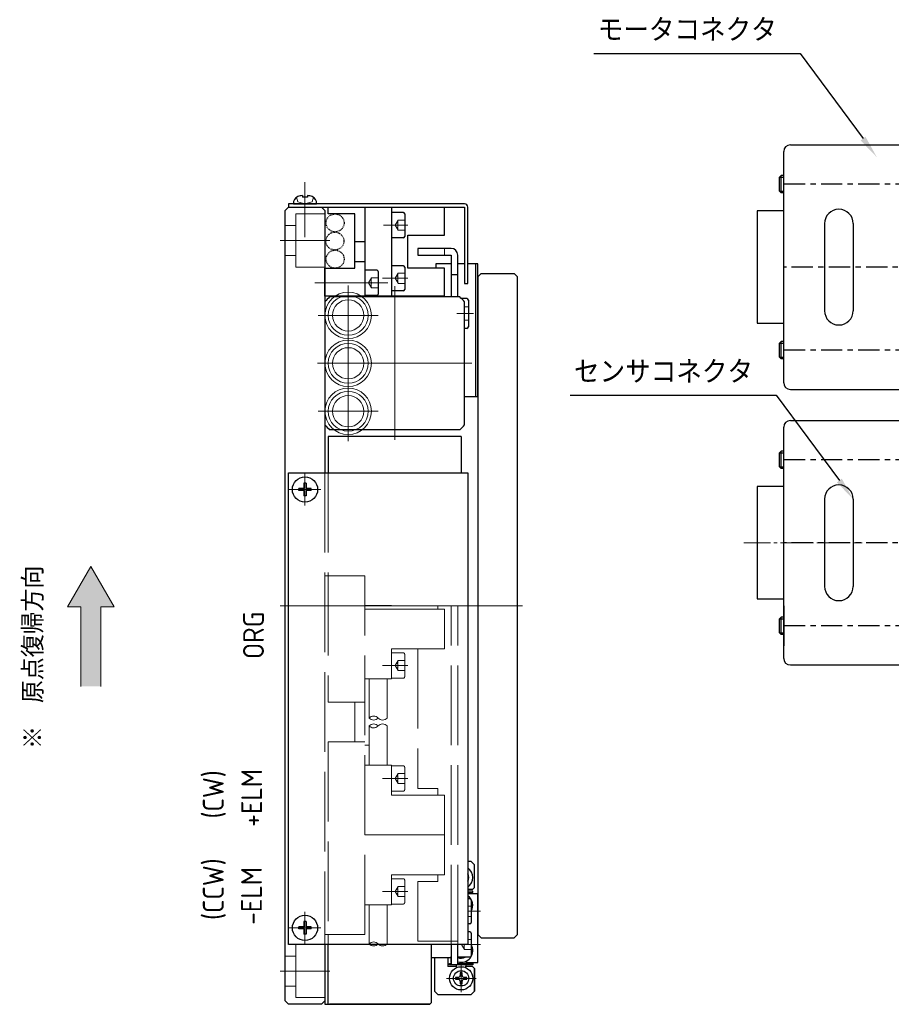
# Model space of a CAD drawing. Header units: millimetres. Extents: x 8675 to 9213, y 1906 to 2282.
# Tile 1 of 8: x 8696 to 8827, y 2006 to 2154. Entities that reach past the tile are written whole.
import ezdxf

# ---------------------------------------------------------------- set-up
doc = ezdxf.new("R2010")
doc.units = ezdxf.units.MM
doc.header["$LTSCALE"] = 0.8
for name, pattern in [('ACANSTGB', [0.354331, 0.15748, -0.03937, 0.03937, -0.03937, 0.03937, -0.03937]), ('CENTER', [7, 4, -1, 1, -1]), ('GEN3', [6.25, 5, -1.25]), ('GEN7', [13.75, 10, -1.25, 1.25, -1.25]), ('GEN7A', [6.875, 5, -0.625, 0.625, -0.625])]:
    doc.linetypes.add(name, pattern=pattern)
doc.layers.get('0').update_dxf_attribs({"lineweight": 30})
for name, color, linetype, lineweight in [('3', 6, 'GEN3', 15), ('5', 3, 'Continuous', 15), ('6', 2, 'Continuous', 15), ('7', 4, 'GEN7', 15), ('7A', 4, 'GEN7A', 15), ('AM_5', 3, 'Continuous', 25)]:
    doc.layers.add(name, color=color, linetype=linetype, lineweight=lineweight)
doc.layers.add('CENTER', color=1, linetype='CENTER')
doc.styles.add('ACISOTS', font='isocp.shx', dxfattribs={"height": 1, "bigfont": 'extfont.shx'})
doc.styles.get("Standard").update_dxf_attribs({"font": 'ISOCP.SHX', "bigfont": 'EXTFONT.SHX'})

# ---------------------------------------------------------------- blocks, each defined once
blk = doc.blocks.new('15063001')
at = {"color": 7, "linetype": 'Continuous'}
for p, q in [((9978.05, 2895.41), (10001.05, 2895.41)), ((9977.05, 2859.61), (9977.05, 2894.41)), ((10003.05, 2886.76), (10003.05, 2893.41)), ((10003.75, 2892.08), (10003.05, 2892.08)), ((10003.75, 2892.08), (10004.18, 2891.77)), ((10003.75, 2886.93), (10003.75, 2892.08)), ((9976.65, 2890.81), (9976.4, 2890.57)), ((9976.4, 2888.44), (9976.4, 2890.57)), ((9976.65, 2888.21), (9976.65, 2890.81)), ((9977.05, 2890.81), (9976.65, 2890.81)), ((10004.18, 2891.77), (10004.18, 2887.24)), ((10004.18, 2891.69), (10005.04, 2891.69)), ((10006.04, 2888.32), (10006.04, 2890.69)), ((9976.65, 2888.21), (9976.4, 2888.44)), ((9977.05, 2888.21), (9976.65, 2888.21)), ((10003.75, 2886.93), (10003.05, 2886.93)), ((10013.05, 2886.76), (10003.05, 2886.76)), ((10003.75, 2886.93), (10004.18, 2887.24)), ((10004.18, 2887.32), (10005.04, 2887.32)), ((10011.26, 2885.17), (10011.64, 2885.17)), ((10011.26, 2883.35), (10011.26, 2885.17)), ((10012.03, 2869.21), (10012.03, 2884.81)), ((10012.89, 2869.29), (10012.89, 2884.73)), ((10015.05, 2869.26), (10015.05, 2884.76)), ((9983.2, 2883.57), (9983.2, 2870.45)), ((9987.51, 2883.57), (9987.51, 2870.45)), ((10006.9, 2884.23), (10007.16, 2884.23)), ((10006.9, 2883.91), (10006.9, 2884.23)), ((10007.24, 2883.35), (10006.9, 2883.91)), ((10007.24, 2883.35), (10006.9, 2882.79)), ((10007.16, 2884.23), (10007.8, 2883.82)), ((10008.44, 2884.23), (10007.8, 2883.82)), ((10008.36, 2883.35), (10008.71, 2883.91)), ((10008.36, 2883.35), (10008.71, 2882.79)), ((10008.71, 2884.23), (10008.44, 2884.23)), ((10008.71, 2883.91), (10008.71, 2884.23)), ((10013.64, 2870.85), (10013.64, 2883.17)), ((10006.9, 2882.79), (10006.9, 2882.47)), ((10006.9, 2882.47), (10007.16, 2882.47)), ((10007.16, 2882.47), (10007.8, 2882.88)), ((10008.44, 2882.47), (10007.8, 2882.88)), ((10008.71, 2882.47), (10008.44, 2882.47)), ((10008.71, 2882.79), (10008.71, 2882.47)), ((10010.92, 2872.18), (10010.92, 2881.84)), ((10011.15, 2872.62), (10011.15, 2881.94)), ((10009.96, 2873.38), (10009.96, 2880.65)), ((10010.02, 2873.33), (10010.02, 2880.69)), ((10007.8, 2879.89), (10007.8, 2877.01)), ((10008.3, 2874.1), (10008.3, 2879.93)), ((10009.05, 2873.9), (10009.05, 2880.12)), ((10009.11, 2873.88), (10009.11, 2880.15)), ((10007.8, 2874.14), (10007.8, 2877.01)), ((10006.9, 2871.55), (10007.16, 2871.55)), ((10006.9, 2871.24), (10006.9, 2871.55)), ((10007.16, 2871.55), (10007.8, 2871.14)), ((10008.44, 2871.55), (10007.8, 2871.14)), ((10008.71, 2871.55), (10008.44, 2871.55)), ((10008.71, 2871.24), (10008.71, 2871.55)), ((10007.24, 2870.68), (10006.9, 2871.24)), ((10007.24, 2870.68), (10006.9, 2870.11)), ((10006.9, 2870.11), (10006.9, 2869.8)), ((10006.9, 2869.8), (10007.16, 2869.8)), ((10007.16, 2869.8), (10007.8, 2870.21)), ((10008.44, 2869.8), (10007.8, 2870.21)), ((10008.36, 2870.68), (10008.71, 2871.24)), ((10008.36, 2870.68), (10008.71, 2870.11)), ((10008.71, 2869.8), (10008.44, 2869.8)), ((10008.71, 2870.11), (10008.71, 2869.8)), ((10011.26, 2870.68), (10011.26, 2868.85)), ((10011.26, 2868.85), (10011.64, 2868.85)), ((10013.05, 2867.26), (10003.05, 2867.26)), ((10003.05, 2867.26), (10003.05, 2860.61)), ((10003.75, 2867.09), (10003.05, 2867.09)), ((10003.75, 2867.09), (10004.18, 2866.78)), ((10003.75, 2867.09), (10003.75, 2861.94)), ((9976.65, 2865.82), (9976.4, 2865.58)), ((9976.4, 2863.45), (9976.4, 2865.58)), ((9977.05, 2865.82), (9976.65, 2865.82)), ((9976.65, 2863.22), (9976.65, 2865.82)), ((10004.18, 2862.25), (10004.18, 2866.78)), ((10004.18, 2866.7), (10005.04, 2866.7)), ((10006.04, 2865.7), (10006.04, 2863.33)), ((9976.65, 2863.22), (9976.4, 2863.45)), ((9977.05, 2863.22), (9976.65, 2863.22)), ((10003.75, 2861.94), (10003.05, 2861.94)), ((10003.75, 2861.94), (10004.18, 2862.25)), ((10004.18, 2862.33), (10005.04, 2862.33)), ((9978.05, 2858.61), (10001.05, 2858.61))]:
    blk.add_line(p, q, dxfattribs=at)
at = {"color": 3, "linetype": 'Continuous'}
for p, q in [((9976.4, 2890.57), (9977.05, 2890.57)), ((9976.4, 2888.44), (9977.05, 2888.44)), ((9976.4, 2865.58), (9977.05, 2865.58)), ((9976.4, 2863.45), (9977.05, 2863.45))]:
    blk.add_line(p, q, dxfattribs=at)
for p, q in [((10015.05, 2880.86), (10018.61, 2880.86)), ((10015.05, 2873.16), (10018.61, 2873.16))]:
    blk.add_line(p, q)
at = {"color": 7, "linetype": 'Continuous'}
for centre, radius in [((10007.8, 2883.35), 2.37), ((10007.8, 2883.35), 1.99), ((10007.8, 2870.68), 2.37), ((10007.8, 2870.68), 1.99)]:
    blk.add_circle(centre, radius, dxfattribs=at)
for centre, radius, start, end in [((9978.05, 2894.41), 1, 90, 180), ((10001.05, 2893.41), 2, 0, 90), ((10005.04, 2890.69), 1, 0, 90), ((10005.04, 2888.32), 1, 270, 0), ((10013.05, 2884.76), 2, 0, 90), ((9985.35, 2883.57), 2.15, 0, 180), ((10011.64, 2883.17), 2, 0, 90), ((10007.8, 2883.35), 3.46, 270, 0), ((10007.8, 2870.68), 3.46, 0, 90), ((9985.35, 2870.45), 2.15, 180, 0), ((10011.64, 2870.85), 2, 270, 0), ((10013.05, 2869.26), 2, 270, 0), ((10005.04, 2865.7), 1, 0, 90), ((10005.04, 2863.33), 1, 270, 0), ((9978.05, 2859.61), 1, 180, 270), ((10001.05, 2860.61), 2, 270, 0)]:
    blk.add_arc(centre, radius, start, end, dxfattribs=at)
at = {"layer": 'CENTER', "color": 1, "linetype": 'CENTER'}
for p, q in [((10008.27, 2889.51), (9977.05, 2889.51)), ((10007.8, 2885.72), (10007.8, 2880.98)), ((10011.13, 2883.35), (10004.24, 2883.35)), ((10015.05, 2877.01), (9977.05, 2877.01)), ((10007.8, 2868.3), (10007.8, 2873.05)), ((10011.13, 2870.68), (10004.24, 2870.68)), ((10008.27, 2864.52), (9977.05, 2864.52))]:
    blk.add_line(p, q, dxfattribs=at)
blk = doc.blocks.new('*S304')
at = {"layer": 'AM_5'}
for p, q in [((145.25, 1917.15), (176.29, 1917.15)), ((176.29, 1917.15), (185.78, 1904.32))]:
    blk.add_line(p, q, dxfattribs=at)
at = {"layer": 'AM_5', "linetype": 'Continuous'}
blk.add_trace([(185.41, 1904.04), (186.15, 1904.59), (187.86, 1901.5)], dxfattribs=at)
at = {"layer": 'AM_5', "color": 2, "insert": (172.79, 1918.9), "char_height": 3.5, "attachment_point": 9, "style": 'ACISOTS'}
blk.add_mtext('モータコネクタ', dxfattribs=at)
blk = doc.blocks.new('*S305')
at = {"layer": 'AM_5'}
for p, q in [((141.69, 1865.68), (172.72, 1865.68)), ((172.72, 1865.68), (182.21, 1852.84))]:
    blk.add_line(p, q, dxfattribs=at)
at = {"layer": 'AM_5', "linetype": 'Continuous'}
blk.add_trace([(181.84, 1852.57), (182.58, 1853.12), (184.29, 1850.03)], dxfattribs=at)
at = {"layer": 'AM_5', "color": 2, "insert": (169.22, 1867.43), "char_height": 3.5, "attachment_point": 9, "style": 'ACISOTS'}
blk.add_mtext('センサコネクタ', dxfattribs=at)

msp = doc.modelspace()

# ---------------------------------------------------------------- hatches: boundary and pattern name
at = {"layer": '6'}
msp.add_hatch(color=256, dxfattribs=at).paths.add_polyline_path([(8703.338, 2065.637), (8706.838, 2071.699), (8710.338, 2065.637), (8708.338, 2065.637), (8708.338, 2053.637), (8705.338, 2053.637), (8705.338, 2065.637)])

# ---------------------------------------------------------------- linework, layer by layer
for p, q in [((8738.675, 2127.539), (8738.675, 2127.287)), ((8739.475, 2127.287), (8738.675, 2127.287)), ((8739.475, 2127.539), (8739.475, 2127.287)), ((8736.075, 2125.286), (8736.575, 2125.786)), ((8736.575, 2126.286), (8736.575, 2125.786)), ((8763.075, 2126.286), (8736.575, 2126.286)), ((8736.575, 2125.786), (8741.575, 2125.786)), ((8736.575, 2125.786), (8763.075, 2125.786)), ((8737.325, 2126.286), (8740.825, 2126.286)), ((8741.575, 2125.786), (8742.075, 2125.286)), ((8742.575, 2125.786), (8748.075, 2125.786)), ((8742.575, 2124.786), (8742.575, 2125.786)), ((8748.075, 2125.786), (8748.075, 2112.386)), ((8748.075, 2125.786), (8748.075, 2112.386)), ((8763.075, 2125.786), (8763.075, 2114.286)), ((8763.575, 2114.286), (8763.575, 2125.786)), ((8736.075, 2006.286), (8736.075, 2125.286)), ((8742.075, 2125.286), (8742.075, 2085.786)), ((8746.575, 2124.786), (8742.575, 2124.786)), ((8746.575, 2116.586), (8746.575, 2124.786)), ((8753.875, 2124.986), (8752.075, 2124.986)), ((8754.075, 2124.786), (8754.075, 2121.386)), ((8807.117, 2125.225), (8807.117, 2108.315)), ((8811.117, 2125.225), (8807.117, 2125.225)), ((8753.875, 2121.186), (8752.075, 2121.186)), ((8761.075, 2119.586), (8756.075, 2119.586)), ((8756.075, 2119.586), (8756.075, 2118.586)), ((8756.075, 2118.586), (8761.075, 2118.586)), ((8761.075, 2118.586), (8761.075, 2112.286)), ((8762.075, 2112.286), (8762.075, 2118.586)), ((8753.875, 2116.986), (8752.075, 2116.986)), ((8754.075, 2116.786), (8754.075, 2113.386)), ((8761.075, 2117.286), (8758.775, 2117.286)), ((8758.775, 2117.286), (8758.775, 2116.586)), ((8759.575, 2117.286), (8759.075, 2117.286)), ((8763.075, 2117.286), (8762.075, 2117.286)), ((8765.075, 2117.286), (8763.575, 2117.286)), ((8764.775, 2097.286), (8764.775, 2117.286)), ((8765.075, 2097.286), (8765.075, 2117.286)), ((8742.075, 2112.386), (8742.075, 2116.586)), ((8742.075, 2116.586), (8746.575, 2116.586)), ((8742.075, 2112.386), (8742.075, 2116.586)), ((8749.875, 2116.286), (8748.075, 2116.286)), ((8750.075, 2116.086), (8750.075, 2112.686)), ((8762.075, 2115.586), (8761.075, 2115.586)), ((8763.075, 2114.286), (8763.575, 2114.286)), ((8748.075, 2112.386), (8742.075, 2112.386)), ((8749.875, 2112.486), (8748.075, 2112.486)), ((8760.075, 2112.386), (8748.075, 2112.386)), ((8753.875, 2113.186), (8752.075, 2113.186)), ((8762.37, 2112.286), (8742.78, 2112.286)), ((8763.425, 2112.036), (8762.619, 2112.036)), ((8763.075, 2093.023), (8763.075, 2111.544)), ((8807.117, 2108.315), (8811.117, 2108.315)), ((8763.425, 2107.536), (8763.075, 2107.536)), ((8763.075, 2097.286), (8765.075, 2097.286)), ((8763.075, 2097.286), (8764.775, 2097.286)), ((8762.373, 2092.284), (8742.777, 2092.284)), ((8742.575, 2091.286), (8742.575, 2085.786)), ((8762.575, 2091.286), (8742.575, 2091.286)), ((8762.575, 2091.286), (8762.575, 2085.786)), ((8736.575, 2014.786), (8736.575, 2085.786)), ((8736.575, 2085.786), (8763.575, 2085.786)), ((8763.575, 2085.786), (8763.575, 2014.786)), ((8738.92, 2084.236), (8738.92, 2083.441)), ((8739.23, 2084.236), (8738.92, 2084.236)), ((8739.23, 2084.236), (8739.23, 2083.441)), ((8738.125, 2083.131), (8738.125, 2083.441)), ((8738.92, 2083.441), (8738.125, 2083.441)), ((8738.92, 2083.131), (8738.125, 2083.131)), ((8738.92, 2083.131), (8738.92, 2082.336)), ((8740.025, 2083.441), (8739.23, 2083.441)), ((8740.025, 2083.131), (8739.23, 2083.131)), ((8739.23, 2083.131), (8739.23, 2082.336)), ((8740.025, 2083.131), (8740.025, 2083.441)), ((8807.117, 2083.727), (8807.117, 2066.817)), ((8811.117, 2083.727), (8807.117, 2083.727)), ((8739.23, 2082.336), (8738.92, 2082.336)), ((8807.117, 2066.817), (8811.117, 2066.817)), ((8811.117, 2065.777), (8811.117, 2059.777)), ((8764.075, 2027.284), (8763.575, 2027.284)), ((8764.075, 2027.284), (8764.575, 2026.784)), ((8764.575, 2023.373), (8764.575, 2026.784)), ((8764.575, 2023.373), (8764.275, 2023.073)), ((8764.275, 2023.073), (8763.575, 2023.073)), ((8764.325, 2022.83), (8763.575, 2022.83)), ((8763.575, 2022.63), (8764.325, 2022.63)), ((8763.575, 2022.486), (8765.075, 2022.486)), ((8764.325, 2022.63), (8764.325, 2022.83)), ((8765.075, 2012.082), (8765.075, 2022.486)), ((8763.875, 2021.686), (8763.575, 2021.686)), ((8764.075, 2021.486), (8764.075, 2018.086)), ((8738.125, 2017.131), (8738.125, 2017.441)), ((8738.92, 2017.441), (8738.125, 2017.441)), ((8738.92, 2018.236), (8738.92, 2017.441)), ((8739.23, 2018.236), (8738.92, 2018.236)), ((8739.23, 2018.236), (8739.23, 2017.441)), ((8740.025, 2017.441), (8739.23, 2017.441)), ((8740.025, 2017.131), (8740.025, 2017.441)), ((8763.875, 2017.886), (8763.575, 2017.886)), ((8738.92, 2017.131), (8738.125, 2017.131)), ((8738.92, 2017.131), (8738.92, 2016.336)), ((8739.23, 2016.336), (8738.92, 2016.336)), ((8740.025, 2017.131), (8739.23, 2017.131)), ((8739.23, 2017.131), (8739.23, 2016.336)), ((8763.875, 2016.686), (8763.575, 2016.686)), ((8764.075, 2016.486), (8764.075, 2013.086)), ((8763.575, 2014.786), (8736.575, 2014.786)), ((8742.075, 2014.786), (8742.075, 2006.286)), ((8742.075, 2014.786), (8742.075, 2005.786)), ((8742.575, 2005.786), (8742.575, 2014.786)), ((8758.075, 2014.786), (8758.075, 2005.986)), ((8761.075, 2014.786), (8761.075, 2011.786)), ((8761.075, 2014.782), (8761.075, 2014.772)), ((8762.075, 2011.786), (8762.075, 2014.786)), ((8761.075, 2012.786), (8758.075, 2012.786)), ((8758.575, 2012.786), (8758.575, 2007.784)), ((8760.575, 2012.786), (8760.575, 2011.496)), ((8760.825, 2011.742), (8760.825, 2011.942)), ((8760.825, 2011.942), (8761.075, 2011.942)), ((8764.325, 2011.742), (8760.825, 2011.742)), ((8761.075, 2012.082), (8761.075, 2012.969)), ((8761.075, 2011.786), (8762.075, 2011.786)), ((8763.875, 2012.886), (8762.075, 2012.886)), ((8762.075, 2011.942), (8764.325, 2011.942)), ((8763.276, 2012.267), (8763.461, 2012.082)), ((8763.461, 2012.082), (8765.075, 2012.082)), ((8764.325, 2011.942), (8764.325, 2011.742)), ((8761.803, 2011.496), (8760.575, 2011.496)), ((8761.803, 2011.496), (8760.575, 2011.496)), ((8761.803, 2011.496), (8761.963, 2011.335)), ((8762.575, 2010.546), (8762.426, 2010.546)), ((8762.426, 2010.546), (8762.426, 2010.146)), ((8762.575, 2010.546), (8762.426, 2010.546)), ((8762.426, 2010.546), (8762.426, 2010.146)), ((8762.575, 2010.546), (8762.426, 2010.546)), ((8762.426, 2010.546), (8762.426, 2010.146)), ((8762.575, 2010.546), (8762.426, 2010.546)), ((8762.426, 2010.546), (8762.426, 2010.146)), ((8762.725, 2010.546), (8762.575, 2010.546)), ((8762.725, 2010.546), (8762.575, 2010.546)), ((8762.725, 2010.546), (8762.575, 2010.546)), ((8762.725, 2010.546), (8762.575, 2010.546)), ((8762.725, 2010.144), (8762.725, 2010.546)), ((8762.725, 2010.144), (8762.725, 2010.546)), ((8762.725, 2010.144), (8762.725, 2010.546)), ((8762.725, 2010.144), (8762.725, 2010.546)), ((8763.187, 2011.335), (8763.347, 2011.496)), ((8764.275, 2011.496), (8763.347, 2011.496)), ((8764.275, 2011.496), (8763.347, 2011.496)), ((8764.575, 2011.196), (8764.275, 2011.496)), ((8764.575, 2011.196), (8764.275, 2011.496)), ((8764.575, 2007.784), (8764.575, 2011.196)), ((8764.575, 2011.196), (8764.575, 2007.784)), ((8761.725, 2009.846), (8761.725, 2009.696)), ((8762.126, 2009.846), (8761.725, 2009.846)), ((8761.725, 2009.846), (8761.725, 2009.696)), ((8762.126, 2009.846), (8761.725, 2009.846)), ((8761.725, 2009.846), (8761.725, 2009.696)), ((8762.126, 2009.846), (8761.725, 2009.846)), ((8761.725, 2009.846), (8761.725, 2009.696)), ((8762.126, 2009.846), (8761.725, 2009.846)), ((8761.725, 2009.696), (8761.725, 2009.547)), ((8761.725, 2009.696), (8761.725, 2009.547)), ((8761.725, 2009.696), (8761.725, 2009.547)), ((8761.725, 2009.696), (8761.725, 2009.547)), ((8761.725, 2009.547), (8762.125, 2009.547)), ((8761.725, 2009.547), (8762.125, 2009.547)), ((8761.725, 2009.547), (8762.125, 2009.547)), ((8761.725, 2009.547), (8762.125, 2009.547)), ((8762.425, 2009.247), (8762.425, 2008.846)), ((8762.425, 2009.247), (8762.425, 2008.846)), ((8762.425, 2009.247), (8762.425, 2008.846)), ((8762.425, 2009.247), (8762.425, 2008.846)), ((8762.425, 2008.846), (8762.575, 2008.846)), ((8762.425, 2008.846), (8762.575, 2008.846)), ((8762.425, 2008.846), (8762.575, 2008.846)), ((8762.425, 2008.846), (8762.575, 2008.846)), ((8762.575, 2008.846), (8762.723, 2008.846)), ((8762.575, 2008.846), (8762.723, 2008.846)), ((8762.575, 2008.846), (8762.723, 2008.846)), ((8762.575, 2008.846), (8762.723, 2008.846)), ((8762.723, 2008.846), (8762.723, 2009.246)), ((8762.723, 2008.846), (8762.723, 2009.246)), ((8762.723, 2008.846), (8762.723, 2009.246)), ((8762.723, 2008.846), (8762.723, 2009.246)), ((8763.023, 2009.546), (8763.425, 2009.546)), ((8763.023, 2009.546), (8763.425, 2009.546)), ((8763.023, 2009.546), (8763.425, 2009.546)), ((8763.023, 2009.546), (8763.425, 2009.546)), ((8763.425, 2009.844), (8763.025, 2009.844)), ((8763.425, 2009.844), (8763.025, 2009.844)), ((8763.425, 2009.844), (8763.025, 2009.844)), ((8763.425, 2009.844), (8763.025, 2009.844)), ((8763.425, 2009.696), (8763.425, 2009.844)), ((8763.425, 2009.696), (8763.425, 2009.844)), ((8763.425, 2009.696), (8763.425, 2009.844)), ((8763.425, 2009.696), (8763.425, 2009.844)), ((8763.425, 2009.546), (8763.425, 2009.696)), ((8763.425, 2009.546), (8763.425, 2009.696)), ((8763.425, 2009.546), (8763.425, 2009.696)), ((8763.425, 2009.546), (8763.425, 2009.696)), ((8764.575, 2007.784), (8764.575, 2009.284)), ((8759.075, 2007.284), (8758.575, 2007.784)), ((8759.075, 2007.284), (8764.075, 2007.284)), ((8764.575, 2007.784), (8764.075, 2007.284)), ((8736.575, 2005.786), (8736.075, 2006.286)), ((8741.575, 2005.786), (8736.575, 2005.786)), ((8742.075, 2006.286), (8741.575, 2005.786)), ((8742.075, 2006.286), (8742.075, 2005.786)), ((8742.075, 2005.786), (8757.875, 2005.786)), ((8757.875, 2005.786), (8742.775, 2005.786)), ((8758.075, 2005.986), (8757.875, 2005.786))]:
    msp.add_line(p, q)
at = {"color": 7}
for p, q in [((8752.075, 2125.786), (8752.075, 2112.386)), ((8760.075, 2121.586), (8760.075, 2125.786)), ((8754.575, 2121.586), (8760.075, 2121.586)), ((8754.575, 2116.586), (8754.575, 2121.586)), ((8760.075, 2116.586), (8754.575, 2116.586)), ((8760.075, 2112.386), (8760.075, 2116.586)), ((8752.075, 2065.786), (8748.075, 2065.786))]:
    msp.add_line(p, q, dxfattribs=at)
at = {"ltscale": 3}
for p, q in [((8748.075, 2120.586), (8746.575, 2120.586)), ((8748.075, 2117.586), (8746.575, 2117.586))]:
    msp.add_line(p, q, dxfattribs=at)
at = {"color": 0, "linetype": 'ByBlock'}
for p, q in [((8765.075, 2115.286), (8765.575, 2115.786)), ((8765.075, 2115.286), (8765.075, 2016.286)), ((8765.575, 2115.786), (8770.575, 2115.786)), ((8770.575, 2115.786), (8771.075, 2115.286)), ((8770.575, 2115.786), (8771.075, 2115.286)), ((8770.575, 2115.786), (8771.075, 2115.286)), ((8771.075, 2016.286), (8771.075, 2115.286)), ((8771.075, 2016.286), (8771.075, 2115.286)), ((8765.075, 2016.286), (8765.575, 2015.786)), ((8770.575, 2015.786), (8771.075, 2016.286)), ((8770.575, 2015.786), (8771.075, 2016.286)), ((8765.575, 2015.786), (8770.575, 2015.786)), ((8766.575, 2015.786), (8768.875, 2015.786))]:
    msp.add_line(p, q, dxfattribs=at)
at = {"extrusion": (-1, 4e-16, 0)}
msp.add_line((8763.675, 2111.786), (8763.675, 2107.786), dxfattribs=at)
at = {"color": 3, "linetype": 'ACANSTGB'}
for centre in [(8743.604, 2123.422), (8743.572, 2120.692), (8743.608, 2117.969)]:
    msp.add_circle(centre, 1.35, dxfattribs=at)
for centre, radius in [((8739.075, 2083.286), 1.9), ((8739.075, 2017.286), 1.9), ((8762.575, 2009.696), 1.75), ((8762.575, 2009.696), 1.15)]:
    msp.add_circle(centre, radius)
for centre, radius, start, end in [((8738.466, 2126.358), 1.143, 114.92643, 183.59519), ((8739.075, 2123.906), 3.655, 96.28279, 107.3652), ((8739.075, 2123.906), 3.655, 72.6348, 83.71721), ((8739.684, 2126.358), 1.143, 356.40481, 65.07357), ((8763.075, 2125.786), 0.5, 0.00008, 90.00008), ((8753.875, 2124.786), 0.2, 0, 90), ((8753.875, 2121.386), 0.2, 270, 0), ((8761.075, 2118.586), 1, 0, 90), ((8753.875, 2116.786), 0.2, 0, 90), ((8749.875, 2116.086), 0.2, 0, 90), ((8749.875, 2112.686), 0.2, 270, 0), ((8753.875, 2113.386), 0.2, 270, 0), ((8752.575, 2102.284), 14, 134.40068, 138.59037), ((8752.575, 2102.284), 14, 41.40963, 45.59932), ((8763.425, 2111.786), 0.25, 0, 90), ((8763.425, 2107.786), 0.25, 270, 0), ((8752.575, 2102.284), 14, 221.40963, 225.58469), ((8752.575, 2102.284), 14, 314.41531, 318.59037), ((8762.575, 2024.873), 1.75, 304.84989, 55.15011), ((8762.575, 2024.873), 1.15, 330.40812, 29.59188), ((8762.575, 2020.698), 1.75, 328.99717, 55.15011), ((8763.875, 2021.486), 0.2, 0, 90), ((8763.875, 2018.086), 0.2, 270, 0), ((8763.875, 2016.486), 0.2, 0, 90), ((8762.575, 2013.871), 1.75, 253.39839, 31.00283), ((8763.875, 2013.086), 0.2, 270, 0), ((8762.575, 2011.842), 0.794, 187.2376, 219.67154), ((8762.575, 2013.871), 1.15, 244.22844, 301.09787), ((8762.575, 2011.846), 0.794, 320.05933, 352.48929), ((8762.575, 2011.846), 0.794, 6.96466, 31.24176), ((8762.126, 2010.146), 0.3, 270, 0), ((8762.126, 2010.146), 0.3, 270, 0), ((8762.126, 2010.146), 0.3, 270, 0), ((8762.126, 2010.146), 0.3, 270, 0), ((8763.025, 2010.144), 0.3, 180, 270), ((8763.025, 2010.144), 0.3, 180, 270), ((8763.025, 2010.144), 0.3, 180, 270), ((8763.025, 2010.144), 0.3, 180, 270), ((8762.125, 2009.247), 0.3, 0, 90), ((8762.125, 2009.247), 0.3, 0, 90), ((8762.125, 2009.247), 0.3, 0, 90), ((8762.125, 2009.247), 0.3, 0, 90), ((8763.023, 2009.246), 0.3, 90, 180), ((8763.023, 2009.246), 0.3, 90, 180), ((8763.023, 2009.246), 0.3, 90, 180), ((8763.023, 2009.246), 0.3, 90, 180)]:
    msp.add_arc(centre, radius, start, end)
at = {"layer": '3', "ltscale": 3}
for p, q in [((8737.8, 2127.287), (8737.99, 2126.577)), ((8740.35, 2127.287), (8740.16, 2126.577)), ((8739.075, 2126.286), (8737.99, 2126.577)), ((8739.075, 2126.286), (8740.16, 2126.577)), ((8742.075, 2124.786), (8737.675, 2124.786)), ((8737.675, 2124.786), (8737.675, 2116.786)), ((8736.075, 2123.036), (8737.675, 2123.036)), ((8753.075, 2123.836), (8752.642, 2123.086)), ((8753.075, 2122.336), (8752.642, 2123.086)), ((8754.075, 2123.836), (8753.075, 2123.836)), ((8754.075, 2123.086), (8753.075, 2123.086)), ((8754.075, 2122.316), (8753.075, 2122.316)), ((8736.075, 2118.536), (8737.675, 2118.536)), ((8760.075, 2119.586), (8760.075, 2118.586)), ((8737.675, 2116.786), (8742.075, 2116.786)), ((8753.075, 2115.836), (8752.642, 2115.086)), ((8754.075, 2115.836), (8753.075, 2115.836)), ((8749.075, 2115.136), (8748.642, 2114.386)), ((8749.075, 2113.636), (8748.642, 2114.386)), ((8750.075, 2115.136), (8749.075, 2115.136)), ((8750.075, 2114.386), (8749.075, 2114.386)), ((8753.075, 2114.336), (8752.642, 2115.086)), ((8754.075, 2115.086), (8753.075, 2115.086)), ((8754.075, 2114.316), (8753.075, 2114.316)), ((8749.075, 2113.636), (8750.075, 2113.636)), ((8763.675, 2110.786), (8763.075, 2110.786)), ((8763.675, 2109.786), (8763.075, 2109.786)), ((8763.675, 2108.786), (8763.075, 2108.786)), ((8742.075, 2085.786), (8742.075, 2014.786)), ((8742.575, 2085.786), (8742.575, 2070.286)), ((8748.075, 2070.286), (8742.075, 2070.286)), ((8742.575, 2070.286), (8742.575, 2051.286)), ((8748.075, 2016.286), (8748.075, 2070.286)), ((8760.075, 2065.286), (8748.075, 2065.286)), ((8762.075, 2065.786), (8759.075, 2065.786)), ((8759.075, 2065.286), (8759.075, 2065.786)), ((8760.075, 2059.286), (8760.075, 2065.286)), ((8761.075, 2014.786), (8761.075, 2065.786)), ((8762.075, 2014.786), (8762.075, 2065.786)), ((8752.075, 2059.286), (8760.075, 2059.286)), ((8752.075, 2059.286), (8752.075, 2054.786)), ((8756.075, 2059.286), (8756.075, 2038.286)), ((8753.875, 2058.686), (8752.075, 2058.686)), ((8752.075, 2058.686), (8752.075, 2057.786)), ((8753.075, 2057.536), (8752.642, 2056.786)), ((8754.075, 2057.536), (8753.075, 2057.536)), ((8754.075, 2058.486), (8754.075, 2055.086)), ((8753.075, 2056.036), (8752.642, 2056.786)), ((8754.075, 2056.786), (8753.075, 2056.786)), ((8754.075, 2056.036), (8753.075, 2056.036)), ((8748.075, 2054.786), (8752.075, 2054.786)), ((8748.725, 2054.786), (8748.725, 2048.873)), ((8751.425, 2048.873), (8751.425, 2054.786)), ((8752.075, 2055.786), (8752.075, 2054.886)), ((8753.875, 2054.886), (8752.075, 2054.886)), ((8746.575, 2051.286), (8742.575, 2051.286)), ((8748.075, 2051.286), (8746.575, 2051.286)), ((8746.575, 2051.286), (8746.575, 2045.286)), ((8748.725, 2041.786), (8748.725, 2047.699)), ((8751.425, 2047.699), (8751.425, 2041.786)), ((8742.575, 2045.286), (8742.575, 2016.286)), ((8746.575, 2045.286), (8742.575, 2045.286)), ((8746.575, 2045.286), (8748.075, 2045.286)), ((8748.725, 2044.786), (8748.075, 2044.786)), ((8748.075, 2041.786), (8752.075, 2041.786)), ((8752.075, 2037.286), (8752.075, 2041.786)), ((8753.875, 2041.686), (8752.075, 2041.686)), ((8752.075, 2040.786), (8752.075, 2041.686)), ((8754.075, 2038.086), (8754.075, 2041.486)), ((8753.075, 2040.536), (8752.642, 2039.786)), ((8753.075, 2039.036), (8752.642, 2039.786)), ((8754.075, 2040.536), (8753.075, 2040.536)), ((8754.075, 2039.786), (8753.075, 2039.786)), ((8752.075, 2037.886), (8752.075, 2038.786)), ((8754.075, 2039.036), (8753.075, 2039.036)), ((8756.075, 2038.286), (8759.075, 2038.286)), ((8759.075, 2037.286), (8759.075, 2038.286)), ((8753.875, 2037.886), (8752.075, 2037.886)), ((8752.075, 2037.286), (8760.075, 2037.286)), ((8760.075, 2037.286), (8760.075, 2031.286)), ((8760.075, 2031.286), (8748.075, 2031.286)), ((8760.075, 2031.286), (8748.075, 2031.286)), ((8760.075, 2025.286), (8760.075, 2031.286)), ((8752.075, 2025.286), (8760.075, 2025.286)), ((8752.075, 2025.286), (8752.075, 2020.786)), ((8759.075, 2024.286), (8759.075, 2025.286)), ((8753.875, 2024.686), (8752.075, 2024.686)), ((8752.075, 2024.686), (8752.075, 2023.786)), ((8753.075, 2023.536), (8752.642, 2022.786)), ((8754.075, 2023.536), (8753.075, 2023.536)), ((8754.075, 2024.486), (8754.075, 2021.086)), ((8756.075, 2024.286), (8759.075, 2024.286)), ((8756.075, 2024.286), (8756.075, 2015.286)), ((8753.075, 2022.036), (8752.642, 2022.786)), ((8754.075, 2022.786), (8753.075, 2022.786)), ((8754.075, 2022.036), (8753.075, 2022.036)), ((8748.075, 2020.786), (8752.075, 2020.786)), ((8748.725, 2020.786), (8748.725, 2014.873)), ((8751.425, 2014.873), (8751.425, 2020.786)), ((8752.075, 2021.786), (8752.075, 2020.886)), ((8753.875, 2020.886), (8752.075, 2020.886)), ((8764.075, 2020.536), (8763.575, 2020.536)), ((8764.075, 2019.016), (8763.575, 2019.016)), ((8742.075, 2016.286), (8748.075, 2016.286)), ((8742.575, 2016.286), (8742.575, 2014.786)), ((8742.075, 2014.786), (8737.675, 2014.786)), ((8737.675, 2014.786), (8737.675, 2006.786)), ((8762.075, 2015.286), (8756.075, 2015.286)), ((8763.075, 2014.036), (8762.642, 2014.786)), ((8764.075, 2015.536), (8763.575, 2015.536)), ((8736.075, 2013.036), (8737.675, 2013.036)), ((8764.075, 2014.016), (8763.075, 2014.016)), ((8736.075, 2008.536), (8737.675, 2008.536)), ((8737.675, 2006.786), (8742.075, 2006.786))]:
    msp.add_line(p, q, dxfattribs=at)
for centre, radius, start, end in [((8754.319, 2123.461), 1.299, 163.22582, 196.77418), ((8754.319, 2122.711), 1.299, 163.22582, 196.77418), ((8754.319, 2115.461), 1.299, 163.22582, 196.77418), ((8750.319, 2114.761), 1.299, 163.22582, 196.77418), ((8750.319, 2114.011), 1.299, 163.22582, 196.77418), ((8754.319, 2114.711), 1.299, 163.22582, 196.77418), ((8754.319, 2057.161), 1.299, 163.22582, 196.77418), ((8753.875, 2058.486), 0.2, 0, 90), ((8754.319, 2056.411), 1.299, 163.22582, 196.77418), ((8753.875, 2055.086), 0.2, 270, 0), ((8753.875, 2041.486), 0.2, 0, 90), ((8754.319, 2040.161), 1.299, 163.22582, 196.77418), ((8754.319, 2039.411), 1.299, 163.22582, 196.77418), ((8753.875, 2038.086), 0.2, 270, 0), ((8754.319, 2023.161), 1.299, 163.22582, 196.77418), ((8753.875, 2024.486), 0.2, 0, 90), ((8754.319, 2022.411), 1.299, 163.22582, 196.77418), ((8753.875, 2021.086), 0.2, 270, 0), ((8764.319, 2014.411), 1.299, 163.22582, 196.77418)]:
    msp.add_arc(centre, radius, start, end, dxfattribs=at)
at = {"layer": '5'}
for centre, radius in [((8745.575, 2109.505), 3.5), ((8745.575, 2109.505), 3), ((8745.575, 2109.505), 2.354), ((8745.575, 2102.286), 3.5), ((8745.575, 2102.286), 3), ((8745.575, 2102.286), 2.354), ((8745.575, 2095.067), 3.5), ((8745.575, 2095.067), 3), ((8745.575, 2095.067), 2.354)]:
    msp.add_circle(centre, radius, dxfattribs=at)
at = {"layer": '6'}
for p, q in [((8703.338, 2065.637), (8706.838, 2071.699)), ((8710.338, 2065.637), (8706.838, 2071.699)), ((8705.338, 2065.637), (8703.338, 2065.637)), ((8705.338, 2053.637), (8705.338, 2065.637)), ((8708.338, 2053.637), (8708.338, 2065.637)), ((8708.338, 2065.637), (8710.338, 2065.637))]:
    msp.add_line(p, q, dxfattribs=at)
at = {"layer": '6', "color": 2}
for centre, start, end in [((8749.4, 2048.253), 42.38634, 137.44438), ((8749.4, 2048.253), 42.38634, 137.44438), ((8749.4, 2049.492), 222.55562, 317.61366), ((8749.4, 2049.492), 222.55562, 317.61366), ((8750.75, 2049.492), 222.38634, 317.44438), ((8749.4, 2047.08), 42.38634, 137.44438), ((8749.4, 2047.08), 42.38634, 137.44438), ((8749.4, 2048.319), 222.55562, 313.90951), ((8749.4, 2048.319), 222.55562, 313.90951), ((8750.75, 2047.08), 42.55562, 137.61366)]:
    msp.add_arc(centre, 0.916, start, end, dxfattribs=at)
at = {"layer": '6'}
for centre, start, end in [((8749.4, 2014.253), 42.38634, 137.44438), ((8749.4, 2014.253), 42.38634, 137.44438), ((8749.4, 2015.492), 222.55562, 317.61366), ((8749.4, 2015.492), 222.55562, 317.61366), ((8750.75, 2015.492), 222.38634, 317.44438)]:
    msp.add_arc(centre, 0.916, start, end, dxfattribs=at)
at = {"layer": '7', "ltscale": 5}
for p, q in [((8739.075, 2129.539), (8739.075, 2121.286)), ((8739.075, 2125.286), (8739.075, 2126.786)), ((8750.875, 2123.086), (8754.575, 2123.086)), ((8735.325, 2120.786), (8742.825, 2120.786)), ((8751.554, 2114.386), (8740.575, 2114.386)), ((8745.575, 2114.024), (8745.575, 2090.548)), ((8745.575, 2109.505), (8745.575, 2114.024)), ((8746.723, 2114.386), (8750.575, 2114.386)), ((8750.723, 2115.086), (8754.575, 2115.086)), ((8752.575, 2113.909), (8752.575, 2090.745)), ((8745.575, 2109.505), (8741.055, 2109.505)), ((8745.575, 2109.505), (8750.095, 2109.505)), ((8764.2, 2102.284), (8740.949, 2102.284)), ((8745.575, 2102.286), (8741.055, 2102.286)), ((8745.575, 2102.286), (8750.095, 2102.286)), ((8745.575, 2095.067), (8741.055, 2095.067)), ((8745.575, 2095.067), (8750.095, 2095.067)), ((8739.075, 2085.686), (8739.075, 2080.886)), ((8739.075, 2083.286), (8739.075, 2085.086)), ((8741.475, 2083.286), (8736.675, 2083.286)), ((8739.075, 2083.286), (8737.275, 2083.286)), ((8739.075, 2083.286), (8740.875, 2083.286)), ((8739.075, 2083.286), (8739.075, 2081.486)), ((8735.325, 2065.786), (8771.825, 2065.786)), ((8750.723, 2056.786), (8754.575, 2056.786)), ((8750.723, 2039.786), (8754.575, 2039.786)), ((8750.723, 2022.786), (8754.575, 2022.786)), ((8739.075, 2019.686), (8739.075, 2014.886)), ((8739.075, 2017.286), (8739.075, 2019.086)), ((8765.481, 2019.786), (8763.575, 2019.786)), ((8741.475, 2017.286), (8736.675, 2017.286)), ((8739.075, 2017.286), (8737.275, 2017.286)), ((8739.075, 2017.286), (8739.075, 2015.486)), ((8739.075, 2017.286), (8740.875, 2017.286)), ((8765.481, 2014.786), (8763.575, 2014.786)), ((8762.075, 2011.842), (8763.925, 2011.842)), ((8762.575, 2011.959), (8762.575, 2007.596)), ((8762.575, 2011.842), (8763.925, 2011.842)), ((8735.325, 2010.786), (8742.825, 2010.786)), ((8760.389, 2009.696), (8764.826, 2009.696))]:
    msp.add_line(p, q, dxfattribs=at)
at = {"layer": '7', "ltscale": 5, "extrusion": (1.519e-13, 1, 0)}
msp.add_line((8761.942, 2109.786), (8764.415, 2109.786), dxfattribs=at)
at = {"layer": '7A'}
msp.add_line((8805.117, 2075.272), (8822.942, 2075.272), dxfattribs=at)

# ---------------------------------------------------------------- block references
for p in [(-1165.934, -760.243), (-1165.934, -801.741)]:
    msp.add_blockref('15063001', p)
at = {"layer": 'AM_5'}
for name in ['*S304', '*S305']:
    msp.add_blockref(name, (8637.283, 231.803), dxfattribs=at)

# ---------------------------------------------------------------- texts
at = {"layer": '6'}
for s, p in [('※\u3000原点復帰方向', (8699.744, 2044.231)), ('ORG', (8732.894, 2057.777)), ('(CW)', (8726.841, 2033.758)), ('+ELM', (8732.625, 2032.507)), ('(CCW)', (8726.841, 2018.478)), ('-ELM', (8732.589, 2017.749))]:
    msp.add_text(s, height=3.1353, rotation=90, dxfattribs=at).set_placement(p)

doc.saveas('drawing.dxf')
